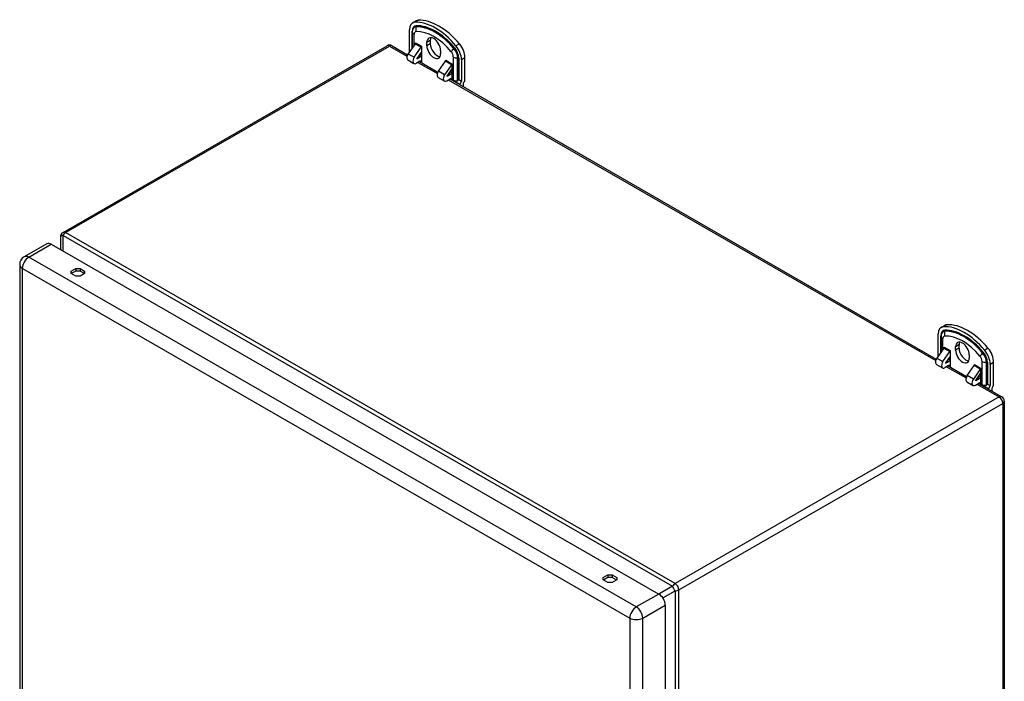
# Model space of a CAD drawing. Header units: inches. Extents: x 96.3 to 112.1, y 33.4 to 56.
# Tile 2 of 2: x 96.3 to 112.1, y 45.3 to 56. Entities that reach past the tile are written whole.
import ezdxf

# ---------------------------------------------------------------- set-up
doc = ezdxf.new("R2010")
doc.units = ezdxf.units.IN
doc.header["$MEASUREMENT"] = 0
doc.layers.add('Visible Edges(ANSI)', color=7, linetype='Continuous', lineweight=25)
doc.layers.add('Visible Tangent Edges(ANSI)', color=7, linetype='Continuous', lineweight=25)

msp = doc.modelspace()

# ---------------------------------------------------------------- linework, layer by layer
at = {"layer": 'Visible Edges(ANSI)'}
for p, q in [((102.508, 55.447), (102.508, 55.793)), ((102.557, 55.901), (102.612, 55.933)), ((102.554, 55.757), (102.554, 55.763)), ((102.554, 55.757), (102.554, 55.503)), ((96.949, 52.539), (102.149, 55.534)), ((102.232, 55.534), (102.478, 55.392)), ((102.599, 55.568), (102.488, 55.408)), ((102.586, 55.352), (102.697, 55.512)), ((102.605, 55.582), (102.605, 55.584)), ((102.605, 55.584), (102.605, 55.584)), ((102.703, 55.528), (102.703, 55.271)), ((102.703, 55.528), (102.703, 55.528)), ((102.787, 55.535), (102.787, 55.586)), ((102.843, 55.618), (102.843, 55.568)), ((102.48, 55.395), (102.48, 55.399)), ((102.48, 55.399), (102.482, 55.398)), ((102.482, 55.307), (102.58, 55.251)), ((102.703, 55.439), (102.626, 55.329)), ((102.628, 55.324), (102.681, 55.355)), ((102.673, 55.396), (102.703, 55.379)), ((103.008, 55.459), (103.008, 55.408)), ((103.343, 55.312), (103.343, 54.966)), ((103.398, 54.966), (103.398, 55.344)), ((102.675, 55.287), (102.619, 55.255)), ((102.668, 55.283), (102.966, 55.111)), ((102.703, 55.271), (102.703, 55.271)), ((102.703, 55.271), (102.703, 55.271)), ((102.976, 55.128), (103.087, 55.287)), ((103.184, 55.231), (103.073, 55.071)), ((103.092, 55.303), (103.093, 55.303)), ((103.092, 55.302), (103.092, 55.303)), ((103.113, 55.048), (103.19, 55.159)), ((103.19, 55.247), (103.19, 55.247)), ((103.19, 55.247), (103.19, 54.99)), ((102.97, 55.027), (103.067, 54.97)), ((103.107, 54.974), (103.163, 55.006)), ((103.168, 55.074), (103.115, 55.044)), ((103.155, 55.002), (110.964, 50.506)), ((103.16, 55.116), (103.19, 55.098)), ((103.19, 54.99), (103.19, 54.99)), ((103.19, 54.99), (103.19, 54.99)), ((103.212, 54.978), (103.315, 54.918)), ((103.315, 54.91), (103.315, 54.918)), ((103.371, 54.919), (103.371, 54.878)), ((96.907, 52.467), (96.907, 52.264)), ((96.687, 52.356), (96.326, 52.148)), ((96.76, 52.349), (106.51, 46.734)), ((96.253, 52.021), (96.253, 39.179)), ((97.079, 51.919), (97.152, 51.961)), ((97.079, 51.879), (97.079, 51.919)), ((97.152, 51.837), (97.079, 51.879)), ((97.152, 51.918), (97.081, 51.877)), ((97.152, 51.961), (97.152, 51.918)), ((97.152, 51.961), (97.222, 51.961)), ((97.222, 51.918), (97.152, 51.918)), ((97.222, 51.837), (97.152, 51.837)), ((97.222, 51.961), (97.295, 51.919)), ((97.222, 51.961), (97.222, 51.918)), ((97.293, 51.877), (97.222, 51.918)), ((97.295, 51.879), (97.222, 51.837)), ((97.295, 51.919), (97.295, 51.879)), ((111.042, 51.015), (111.098, 51.047)), ((110.993, 50.561), (110.993, 50.906)), ((111.04, 50.871), (111.04, 50.877)), ((111.04, 50.871), (111.04, 50.617)), ((111.328, 50.732), (111.328, 50.681)), ((111.085, 50.681), (110.974, 50.522)), ((111.071, 50.466), (111.182, 50.625)), ((111.09, 50.696), (111.09, 50.698)), ((111.09, 50.698), (111.09, 50.698)), ((111.188, 50.641), (111.188, 50.385)), ((111.188, 50.641), (111.188, 50.641)), ((111.273, 50.649), (111.273, 50.7)), ((111.493, 50.573), (111.493, 50.522)), ((110.965, 50.508), (110.965, 50.513)), ((110.965, 50.513), (110.967, 50.512)), ((110.967, 50.421), (111.065, 50.365)), ((111.188, 50.553), (111.111, 50.443)), ((111.113, 50.438), (111.166, 50.468)), ((111.158, 50.51), (111.188, 50.493)), ((111.578, 50.417), (111.578, 50.417)), ((111.578, 50.415), (111.578, 50.417)), ((111.828, 50.425), (111.828, 50.08)), ((111.884, 50.08), (111.884, 50.457)), ((111.16, 50.401), (111.104, 50.369)), ((111.153, 50.397), (111.451, 50.225)), ((111.188, 50.385), (111.188, 50.385)), ((111.188, 50.385), (111.188, 50.385)), ((111.461, 50.241), (111.572, 50.401)), ((111.67, 50.345), (111.559, 50.185)), ((111.599, 50.162), (111.675, 50.272)), ((111.675, 50.361), (111.675, 50.361)), ((111.675, 50.361), (111.675, 50.104)), ((111.455, 50.14), (111.553, 50.084)), ((111.592, 50.088), (111.648, 50.12)), ((111.653, 50.188), (111.6, 50.157)), ((111.641, 50.116), (112.013, 49.901)), ((111.645, 50.229), (111.675, 50.212)), ((111.675, 50.104), (111.675, 50.104)), ((111.675, 50.104), (111.675, 50.104)), ((111.697, 50.091), (111.8, 50.032)), ((111.8, 50.024), (111.8, 50.032)), ((111.856, 50.032), (111.856, 49.992)), ((112.055, 49.828), (112.055, 36.885)), ((105.62, 47), (105.694, 47.043)), ((105.62, 46.96), (105.62, 47)), ((105.694, 46.918), (105.62, 46.96)), ((105.694, 46.999), (105.623, 46.958)), ((105.694, 47.043), (105.694, 46.999)), ((105.694, 47.043), (105.764, 47.043)), ((105.764, 46.999), (105.694, 46.999)), ((105.764, 47.043), (105.837, 47)), ((105.764, 47.043), (105.764, 46.999)), ((105.835, 46.958), (105.764, 46.999)), ((105.837, 46.96), (105.764, 46.918)), ((105.837, 47), (105.837, 46.96)), ((105.764, 46.918), (105.694, 46.918)), ((106.613, 46.555), (106.613, 33.713))]:
    msp.add_line(p, q, dxfattribs=at)
at = {"layer": 'Visible Edges(ANSI)', "flags": 128}
for points in [[(103.299, 54.991), (103.299, 54.991), (103.299, 54.991), (103.298, 54.99), (103.298, 54.99), (103.298, 54.989), (103.298, 54.989), (103.297, 54.989), (103.297, 54.988), (103.297, 54.988), (103.296, 54.987), (103.296, 54.987), (103.296, 54.986), (103.296, 54.986), (103.295, 54.986), (103.295, 54.985), (103.295, 54.985), (103.294, 54.984), (103.294, 54.984), (103.294, 54.983), (103.293, 54.983), (103.293, 54.982), (103.293, 54.982), (103.292, 54.981), (103.292, 54.981)], [(103.282, 54.972), (103.279, 54.97), (103.276, 54.969), (103.273, 54.968), (103.27, 54.967), (103.267, 54.966), (103.264, 54.965), (103.261, 54.965), (103.258, 54.965), (103.255, 54.965), (103.252, 54.965), (103.248, 54.965), (103.245, 54.966), (103.242, 54.966), (103.239, 54.967), (103.236, 54.968), (103.233, 54.969), (103.23, 54.97), (103.227, 54.971), (103.225, 54.972), (103.222, 54.973), (103.219, 54.974), (103.217, 54.975), (103.214, 54.976), (103.212, 54.978)], [(111.784, 50.105), (111.784, 50.105), (111.784, 50.104), (111.784, 50.104), (111.783, 50.103), (111.783, 50.103), (111.783, 50.103), (111.783, 50.102), (111.782, 50.102), (111.782, 50.101), (111.782, 50.101), (111.781, 50.101), (111.781, 50.1), (111.781, 50.1), (111.78, 50.099), (111.78, 50.099), (111.78, 50.098), (111.78, 50.098), (111.779, 50.097), (111.779, 50.097), (111.779, 50.096), (111.778, 50.096), (111.778, 50.096), (111.778, 50.095), (111.777, 50.095)], [(111.767, 50.085), (111.764, 50.084), (111.762, 50.082), (111.759, 50.081), (111.756, 50.08), (111.752, 50.08), (111.749, 50.079), (111.746, 50.079), (111.743, 50.079), (111.74, 50.079), (111.737, 50.079), (111.734, 50.079), (111.731, 50.079), (111.728, 50.08), (111.725, 50.081), (111.721, 50.081), (111.719, 50.082), (111.716, 50.083), (111.713, 50.084), (111.71, 50.085), (111.707, 50.086), (111.705, 50.088), (111.702, 50.089), (111.7, 50.09), (111.697, 50.091)]]:
    msp.add_lwpolyline(points, dxfattribs=at)
at = {"layer": 'Visible Edges(ANSI)'}
for centre, radius, start, end in [((102.19, 55.461), 0.084, 60.064, 119.936), ((96.991, 52.467), 0.084, 119.936, 180), ((96.399, 52.021), 0.146, 119.936, 180), ((111.971, 49.828), 0.084, 0, 60.064)]:
    msp.add_arc(centre, radius, start, end, dxfattribs=at)
for centre, major_axis, start_param, end_param in [((102.73, 55.729), (-0.118, 0.205), 5.993548, 6.283185), ((102.981, 55.046), (-0.491, 0.853), 5.005894, 5.993548), ((102.674, 55.696), (-0.118, 0.205), 5.993548, 7.070517), ((102.925, 55.014), (-0.491, 0.853), 5.005894, 5.993548), ((102.898, 55.523), (-0.078, 0.135), 3.928925, 7.070517), ((102.953, 55.555), (-0.078, 0.135), 0.36422, 0.787332), ((102.591, 55.576), (-0.0098, -0.0171), 1.422507, 2.354261), ((102.689, 55.52), (0.0098, 0.0171), 4.5641, 5.495853), ((102.898, 55.472), (0.078, -0.135), 3.928925, 7.070517), ((102.953, 55.504), (0.078, -0.135), 3.928925, 5.918966), ((103.176, 55.408), (0.118, -0.205), 0.787332, 1.864301), ((103.232, 55.44), (-0.118, 0.205), 3.928925, 5.005894), ((102.522, 55.376), (-0.0394, -0.0685), 4.5641, 6.283185), ((102.48, 55.431), (0.0195, 0.0338), 3.925057, 4.078289), ((102.48, 55.431), (0.0195, 0.0338), 5.069041, 5.495853), ((102.619, 55.319), (-0.0394, -0.0685), 4.5641, 7.06665), ((102.628, 55.328), (-0.00196, -0.00341), 4.5641, 7.06665), ((102.681, 55.265), (-0.0549, -0.0953), 3.635957, 3.925057), ((102.675, 55.255), (0.0195, 0.0338), 5.495853, 7.06665), ((103.079, 55.295), (0.0098, 0.0171), 4.5641, 5.495853), ((103.176, 55.239), (-0.0098, -0.0171), 1.422507, 2.354261), ((103.009, 55.095), (-0.0394, -0.0685), 4.5641, 6.283185), ((103.107, 55.039), (-0.0394, -0.0685), 4.5641, 7.06665), ((103.115, 55.047), (-0.00196, -0.00341), 4.5641, 7.06665), ((103.163, 54.974), (0.0195, 0.0338), 5.495853, 7.06665), ((103.168, 54.984), (-0.0549, -0.0953), 3.635957, 3.925057), ((103.241, 54.993), (0.0552, 0), 5.544243, 5.896282), ((103.315, 54.95), (-0.0195, -0.0338), 0.783464, 2.354261), ((103.398, 54.934), (0.0195, 0.0338), 0.783464, 2.354261), ((96.76, 52.229), (-0.073, 0.127), 5.499721, 6.283185), ((111.215, 50.842), (-0.118, 0.205), 5.993548, 6.283185), ((111.466, 50.159), (-0.491, 0.853), 5.005894, 5.993548), ((111.16, 50.81), (-0.118, 0.205), 5.993548, 7.070517), ((111.41, 50.127), (-0.491, 0.853), 5.005894, 5.993548), ((111.383, 50.636), (-0.078, 0.135), 3.928925, 7.070517), ((111.439, 50.668), (-0.078, 0.135), 0.36422, 0.787332), ((111.076, 50.69), (-0.0098, -0.0171), 1.422507, 2.354261), ((111.174, 50.633), (0.0098, 0.0171), 4.5641, 5.495853), ((111.383, 50.586), (0.078, -0.135), 3.928925, 7.070517), ((111.439, 50.618), (0.078, -0.135), 3.928925, 5.918966), ((111.661, 50.521), (0.118, -0.205), 0.787332, 1.864301), ((111.717, 50.553), (-0.118, 0.205), 3.928925, 5.005894), ((111.007, 50.489), (-0.0394, -0.0685), 4.5641, 6.283185), ((110.965, 50.545), (0.0195, 0.0338), 3.925057, 4.078289), ((110.965, 50.545), (0.0195, 0.0338), 5.069041, 5.495853), ((111.104, 50.433), (-0.0394, -0.0685), 4.5641, 7.06665), ((111.113, 50.441), (-0.00196, -0.00341), 4.5641, 7.06665), ((111.166, 50.379), (-0.0549, -0.0953), 3.635957, 3.925057), ((111.564, 50.409), (0.0098, 0.0171), 4.5641, 5.495853), ((111.16, 50.369), (0.0195, 0.0338), 5.495853, 7.06665), ((111.661, 50.353), (-0.0098, -0.0171), 1.422507, 2.354261), ((111.494, 50.209), (-0.0394, -0.0685), 4.5641, 6.283185), ((111.592, 50.152), (-0.0394, -0.0685), 4.5641, 7.06665), ((111.6, 50.16), (-0.00196, -0.00341), 4.5641, 7.06665), ((111.648, 50.088), (0.0195, 0.0338), 5.495853, 7.06665), ((111.653, 50.098), (-0.0549, -0.0953), 3.635957, 3.925057), ((111.726, 50.107), (0.0552, 0), 5.544243, 5.896282), ((111.8, 50.064), (-0.0195, -0.0338), 0.783464, 2.354261), ((111.884, 50.048), (0.0195, 0.0338), 0.783464, 2.354261), ((106.51, 46.615), (0.073, -0.127), 0.787332, 2.358128)]:
    msp.add_ellipse(centre, major_axis=major_axis, ratio=0.578093, start_param=start_param, end_param=end_param, dxfattribs=at)
at = {"layer": 'Visible Tangent Edges(ANSI)'}
for p, q in [((102.595, 55.912), (102.651, 55.944)), ((102.614, 55.838), (102.616, 55.848)), ((102.551, 55.499), (102.551, 55.767)), ((102.583, 55.544), (102.583, 55.717)), ((96.991, 52.535), (102.19, 55.529)), ((102.19, 55.529), (102.469, 55.369)), ((102.599, 55.568), (102.697, 55.512)), ((102.605, 55.584), (102.703, 55.528)), ((102.843, 55.618), (102.787, 55.586)), ((102.843, 55.568), (102.787, 55.535)), ((103.222, 55.488), (103.23, 55.495)), ((103.311, 55.564), (103.255, 55.532)), ((102.488, 55.408), (102.586, 55.352)), ((102.508, 55.447), (102.513, 55.444)), ((102.625, 55.326), (102.628, 55.324)), ((102.654, 55.37), (102.681, 55.355)), ((103.212, 55.355), (103.212, 54.978)), ((103.282, 54.972), (103.282, 55.339)), ((103.282, 55.339), (103.292, 55.339)), ((103.292, 55.339), (103.292, 54.981)), ((103.299, 55.337), (103.299, 54.991)), ((103.343, 55.312), (103.398, 55.344)), ((102.643, 55.269), (102.957, 55.088)), ((102.675, 55.287), (102.703, 55.271)), ((103.184, 55.231), (103.087, 55.287)), ((103.093, 55.303), (103.19, 55.247)), ((103.073, 55.071), (102.976, 55.128)), ((103.115, 55.044), (103.112, 55.045)), ((103.168, 55.074), (103.142, 55.089)), ((103.162, 55.006), (103.19, 54.99)), ((103.299, 54.991), (103.343, 54.966)), ((103.131, 54.988), (110.955, 50.482)), ((96.949, 52.24), (96.949, 52.491)), ((96.949, 52.491), (106.73, 46.859)), ((106.772, 46.903), (96.991, 52.535)), ((96.399, 52.141), (96.76, 52.349)), ((106.149, 46.526), (96.399, 52.141)), ((96.296, 51.962), (106.046, 46.348)), ((96.296, 39.12), (96.296, 51.962)), ((111.081, 51.026), (111.136, 51.058)), ((111.099, 50.952), (111.102, 50.962)), ((111.037, 50.612), (111.037, 50.881)), ((111.068, 50.658), (111.068, 50.831)), ((111.328, 50.732), (111.273, 50.7)), ((111.085, 50.681), (111.182, 50.625)), ((111.09, 50.698), (111.188, 50.641)), ((111.328, 50.681), (111.273, 50.649)), ((111.708, 50.601), (111.715, 50.608)), ((111.796, 50.678), (111.74, 50.646)), ((110.974, 50.522), (111.071, 50.466)), ((110.993, 50.561), (110.998, 50.558)), ((111.11, 50.44), (111.113, 50.438)), ((111.14, 50.484), (111.166, 50.468)), ((111.578, 50.417), (111.675, 50.361)), ((111.697, 50.469), (111.697, 50.091)), ((111.767, 50.085), (111.767, 50.452)), ((111.767, 50.452), (111.777, 50.452)), ((111.777, 50.452), (111.777, 50.095)), ((111.784, 50.451), (111.784, 50.105)), ((111.828, 50.425), (111.884, 50.457)), ((111.129, 50.382), (111.442, 50.202)), ((111.16, 50.401), (111.188, 50.385)), ((111.67, 50.345), (111.572, 50.401)), ((111.559, 50.185), (111.461, 50.241)), ((111.6, 50.157), (111.598, 50.159)), ((111.616, 50.102), (111.971, 49.897)), ((111.653, 50.188), (111.627, 50.203)), ((111.648, 50.12), (111.675, 50.104)), ((111.784, 50.105), (111.828, 50.08)), ((111.971, 49.897), (106.772, 46.903)), ((106.831, 46.8), (112.031, 49.794)), ((112.031, 49.794), (112.031, 36.851)), ((106.73, 46.859), (106.512, 46.733)), ((106.574, 46.671), (106.772, 46.786)), ((106.772, 46.786), (106.772, 33.843)), ((106.831, 33.857), (106.831, 46.8)), ((106.51, 46.734), (106.149, 46.526)), ((106.252, 46.348), (106.613, 46.555)), ((106.046, 46.348), (106.046, 33.506)), ((106.252, 33.506), (106.252, 46.348))]:
    msp.add_line(p, q, dxfattribs=at)
for centre, major_axis, ratio, start_param, end_param in [((102.674, 55.696), (-0.087, 0.151), 0.578093, 5.993548, 7.070517), ((102.672, 55.695), (-0.083, 0.145), 0.578093, 5.993548, 7.070517), ((102.667, 55.692), (-0.08, 0.139), 0.578093, 5.993548, 7.070517), ((102.686, 55.803), (0.0046, -0.0983), 0.781984, 4.310191, 5.095589), ((102.918, 55.01), (-0.453, 0.787), 0.578093, 5.005894, 5.993548), ((102.925, 55.014), (-0.46, 0.799), 0.578093, 5.005894, 5.993548), ((102.923, 55.012), (-0.457, 0.793), 0.578093, 5.005894, 5.993548), ((102.609, 55.851), (0.00046, -0.00983), 0.781984, 1.168598, 1.953996), ((102.544, 55.763), (0.00984, 0), 0.575862, 0, 0.785398), ((102.653, 55.757), (-0.0984, 0), 0.575862, 0, 0.785398), ((102.647, 55.681), (-0.045, 0.0782), 0.578093, 5.993548, 7.070517), ((102.898, 54.998), (-0.418, 0.726), 0.578093, 5.005894, 5.993548), ((102.19, 55.461), (-0.0419, 0.0728), 0.578093, 5.499721, 6.283185), ((102.19, 55.461), (0.0419, 0.0728), 0.578093, 0, 0.783464), ((103.248, 55.479), (-0.0756, -0.0631), 0.236068, 4.860637, 5.646035), ((103.169, 55.404), (-0.08, 0.139), 0.578093, 3.928925, 5.005894), ((103.227, 55.495), (-0.00756, -0.00631), 0.236068, 1.719044, 2.504442), ((103.174, 55.407), (0.083, -0.145), 0.578093, 0.787332, 1.864301), ((103.176, 55.408), (-0.087, 0.151), 0.578093, 3.928925, 5.005894), ((103.148, 55.392), (0.045, -0.0782), 0.578093, 0.787332, 1.864301), ((103.282, 55.395), (-0.0984, 0), 0.575862, 0.785398, 1.570796), ((103.292, 55.333), (-0.00984, 0), 0.575862, 3.926991, 4.712389), ((96.991, 52.467), (-0.084, 0), 0.335051, 5.235988, 6.283185), ((96.991, 52.467), (-0.0419, 0.0728), 0.578093, 5.499721, 6.283185), ((96.991, 52.467), (0.0419, 0.0728), 0.578093, 0.783464, 1.568863), ((96.399, 52.021), (-0.073, 0.127), 0.578093, 5.499721, 6.283185), ((96.399, 52.021), (-0.146, 0), 0.575862, 0, 0.785398), ((96.399, 52.021), (-0.073, -0.127), 0.578093, 3.925057, 5.495853), ((111.16, 50.81), (-0.087, 0.151), 0.578093, 5.993548, 7.070517), ((111.158, 50.809), (-0.083, 0.145), 0.578093, 5.993548, 7.070517), ((111.153, 50.806), (-0.08, 0.139), 0.578093, 5.993548, 7.070517), ((111.172, 50.917), (0.0046, -0.0983), 0.781984, 4.310191, 5.095589), ((111.403, 50.123), (-0.453, 0.787), 0.578093, 5.005894, 5.993548), ((111.41, 50.127), (-0.46, 0.799), 0.578093, 5.005894, 5.993548), ((111.094, 50.965), (0.00046, -0.00983), 0.781984, 1.168598, 1.953996), ((111.408, 50.126), (-0.457, 0.793), 0.578093, 5.005894, 5.993548), ((111.383, 50.111), (-0.418, 0.726), 0.578093, 5.005894, 5.993548), ((111.03, 50.877), (0.00984, 0), 0.575862, 0, 0.785398), ((111.138, 50.871), (-0.0984, 0), 0.575862, 0, 0.785398), ((111.132, 50.794), (-0.045, 0.0782), 0.578093, 5.993548, 7.070517), ((111.733, 50.593), (-0.0756, -0.0631), 0.236068, 4.860637, 5.646035), ((111.654, 50.517), (-0.08, 0.139), 0.578093, 3.928925, 5.005894), ((111.713, 50.609), (-0.00756, -0.00631), 0.236068, 1.719044, 2.504442), ((111.659, 50.52), (0.083, -0.145), 0.578093, 0.787332, 1.864301), ((111.661, 50.521), (-0.087, 0.151), 0.578093, 3.928925, 5.005894), ((111.634, 50.506), (0.045, -0.0782), 0.578093, 0.787332, 1.864301), ((111.767, 50.509), (-0.0984, 0), 0.575862, 0.785398, 1.570796), ((111.777, 50.447), (-0.00984, 0), 0.575862, 3.926991, 4.712389), ((111.971, 49.828), (0.0419, 0.0728), 0.578093, 0, 0.783464), ((111.971, 49.828), (-0.0419, 0.0728), 0.578093, 3.928925, 5.499721), ((111.971, 49.828), (0.084, 0), 0.575862, 5.497787, 6.283185), ((106.772, 46.834), (-0.0419, -0.0728), 0.578093, 3.925057, 4.710455), ((106.772, 46.834), (0.042, -0.0727), 0.332474, 4.187117, 5.234315), ((106.772, 46.834), (0.0419, -0.0728), 0.578093, 0.787332, 2.358128), ((106.772, 46.834), (0.084, 0), 0.575862, 4.712389, 5.497787), ((106.149, 46.407), (0.073, 0.127), 0.578093, 0.783464, 2.354261), ((106.149, 46.407), (-0.073, 0.127), 0.578093, 3.928925, 5.499721), ((106.149, 46.407), (-0.146, 0), 0.575862, 0.785398, 2.356194)]:
    msp.add_ellipse(centre, major_axis=major_axis, ratio=ratio, start_param=start_param, end_param=end_param, dxfattribs=at)

doc.saveas('drawing.dxf')
